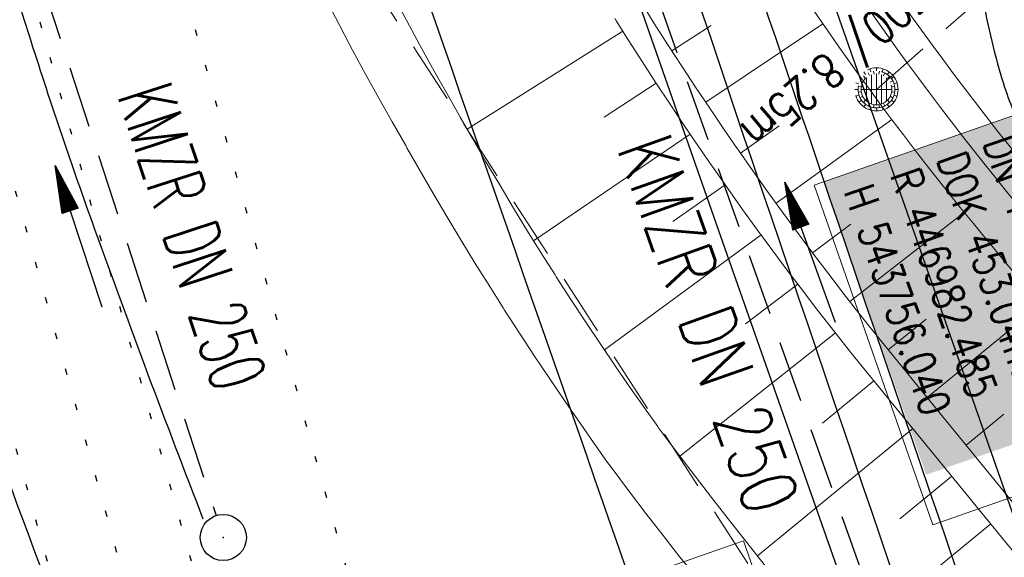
# Model space of a CAD drawing. Extents: x 446577 to 447216, y 443659 to 444842.
# Tile 7 of 177: x 446931 to 446963, y 443837 to 443855. Entities that reach past the tile are written whole.
import ezdxf
from ezdxf.enums import TextEntityAlignment as Align

# ---------------------------------------------------------------- set-up
doc = ezdxf.new("R2010")
doc.units = 0
doc.header["$LTSCALE"] = 2
doc.header["$MEASUREMENT"] = 0
for name, pattern in [('AUSGEZOGEN', [0]), ('BAB-FM2', [2.6, 1.5, -0.5, 0.1, -0.5]), ('GESTRICH-X2', [1.5, 1, -0.5]), ('PUNKTX2_STR', [0.6, 0.1, -0.5])]:
    doc.linetypes.add(name, pattern=pattern)
doc.layers.get('0').update_dxf_attribs({"linetype": 'AUSGEZOGEN'})
for name, color, linetype in [('205-GRENZL-BAB', 7, 'AUSGEZOGEN'), ('BAB_FM', 5, 'BAB-FM2'), ('Bahnachse', 7, 'CONTINUOUS'), ('Beschriftung', 7, 'CONTINUOUS'), ('BOESCHG', 250, 'AUSGEZOGEN'), ('FBRTOP', 250, 'AUSGEZOGEN'), ('Gleisachsen', 7, 'CONTINUOUS'), ('Hintergrund', 7, 'CONTINUOUS'), ('Hintergrundplan', 7, 'CONTINUOUS'), ('Ingenieurbauwerke', 15, 'CONTINUOUS'), ('KANAL', 7, 'GESTRICH-X2'), ('MULDE', 250, 'AUSGEZOGEN'), ('PFEIL', 7, 'CONTINUOUS'), ('SCHLITZRINNE', 200, 'AUSGEZOGEN'), ('SCHSYMBOL', 200, 'AUSGEZOGEN'), ('STRASSE', 250, 'AUSGEZOGEN'), ('TEXTO', 4, 'CONTINUOUS'), ('WEG', 250, 'GESTRICH-X2')]:
    doc.layers.add(name, color=color, linetype=linetype)
doc.styles.add('6', font='txt_____.ttf', dxfattribs={"width": 0.8, "height": 1})
doc.styles.add('8', font='txt_____.ttf', dxfattribs={"width": 0.8, "height": 1})
doc.styles.add('ROMANS', font='romans.shx', dxfattribs={"width": 0.8})

# ---------------------------------------------------------------- blocks, each defined once
blk = doc.blocks.new('GST')
at = {"color": 0}
blk.add_circle((0, 0), 0.75, dxfattribs=at)
blk.add_point((0, 0), dxfattribs=at)
blk = doc.blocks.new('10')
blk.add_blockref('GST', (0, 0))
blk = doc.blocks.new('PFEIL2')
at = {"color": 0}
for p, q in [((0.8796887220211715, 0.0024565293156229), (-2.401395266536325, -0.0115320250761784)), ((0.8808543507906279, -0.2709205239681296), (0.8785230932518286, 0.2758335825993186)), ((0.8785230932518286, 0.2758335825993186), (2.429089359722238, 0.0090619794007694)), ((0.9110887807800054, 0.2702307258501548), (0.8785706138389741, 0.2646884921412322)), ((0.9651190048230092, 0.2609349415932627), (0.8786494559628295, 0.2461975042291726)), ((1.01914922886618, 0.2516391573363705), (0.8787282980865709, 0.2277065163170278)), ((1.073179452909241, 0.24234337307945), (0.8788071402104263, 0.2092155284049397)), ((1.127209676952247, 0.2330475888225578), (0.8788859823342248, 0.1907245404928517)), ((1.181239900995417, 0.2237518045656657), (0.8789648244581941, 0.1722335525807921)), ((1.235270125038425, 0.2144560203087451), (0.8790436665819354, 0.1537425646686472)), ((1.289300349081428, 0.2051602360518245), (0.8791225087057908, 0.1352515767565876)), ((1.34333057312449, 0.195864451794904), (0.8792013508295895, 0.1167605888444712)), ((1.397360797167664, 0.1865686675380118), (0.8792801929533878, 0.0982696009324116)), ((1.451391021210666, 0.1772728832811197), (0.8793590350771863, 0.0797786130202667)), ((1.505421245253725, 0.1679770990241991), (0.8794378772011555, 0.0612876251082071)), ((1.559451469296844, 0.1586813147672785), (0.8795167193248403, 0.0427966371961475)), ((1.613481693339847, 0.1493855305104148), (0.8795955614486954, 0.024305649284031)), ((1.66751191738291, 0.140089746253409), (0.8796744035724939, 0.005814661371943)), ((1.721542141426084, 0.1307939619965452), (0.8797532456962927, -0.0126763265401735)), ((1.775572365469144, 0.1214981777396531), (0.8798320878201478, -0.0311673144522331)), ((1.82960258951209, 0.1122023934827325), (0.8799109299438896, -0.0496583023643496)), ((1.883632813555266, 0.1029066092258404), (0.8799897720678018, -0.0681492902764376)), ((1.937663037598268, 0.0936108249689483), (0.8800686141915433, -0.08664027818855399)), ((1.991693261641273, 0.0843150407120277), (0.8801474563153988, -0.105131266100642)), ((2.045723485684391, 0.0750192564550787), (0.8802262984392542, -0.1236222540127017)), ((2.099753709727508, 0.0657234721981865), (0.8803051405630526, -0.1421132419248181)), ((2.153783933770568, 0.056427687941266), (0.8803839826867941, -0.1606042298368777)), ((2.207814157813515, 0.0471319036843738), (0.8804628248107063, -0.1790952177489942)), ((2.261844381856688, 0.0378361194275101), (0.8805416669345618, -0.1975862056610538)), ((2.31587460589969, 0.0285403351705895), (0.8806205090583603, -0.2160771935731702)), ((2.36990482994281, 0.0192445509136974), (0.8806993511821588, -0.2345681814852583)), ((2.423935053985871, 0.009948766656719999), (0.8807781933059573, -0.2530591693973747)), ((2.429089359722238, 0.0090619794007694), (0.8808543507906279, -0.2709205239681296))]:
    blk.add_line(p, q, dxfattribs=at)
blk = doc.blocks.new('Muldenschacht')
at = {"color": 18, "lineweight": 9, "true_color": 0x000000}
for p, q in [((-0.215015, 0.669384), (-0.184082, 0.574183)), ((0.001513, 0.703679), (0.001513, 0.603579)), ((0.218041, 0.669384), (0.187109, 0.574183)), ((-0.484382, 0.356002), (-0.565365, 0.41484)), ((-0.350626, 0.358645), (-0.421053, 0.429778)), ((-0.351511, 0.488874), (-0.410348, 0.569857)), ((0.38186, 0.328304), (-0.378834, 0.328304)), ((-0.228204, 0.447647), (-0.274147, 0.536581)), ((-0.096655, 0.595502), (-0.080293, 0.496748)), ((0.001562, 0.503479), (0.001464, -0.497521)), ((0.093794, 0.596447), (0.078414, 0.497536)), ((0.271415, 0.539517), (0.226431, 0.450094)), ((0.413374, 0.569857), (0.354537, 0.488874)), ((0.425748, 0.42812), (0.355042, 0.357263)), ((0.568391, 0.41484), (0.487409, 0.356002)), ((-0.599087, 0.002979), (-0.699187, 0.002979)), ((-0.569691, 0.188574), (-0.664892, 0.219507)), ((-0.492399, 0.083917), (-0.591181, 0.100105)), ((-0.444073, 0.230912), (-0.53319, 0.276499)), ((0.502013, 0.002979), (-0.498987, 0.002979)), ((0.474843, 0.165641), (-0.471817, 0.165641)), ((0.447803, 0.22953), (0.537061, 0.27484)), ((0.4959, 0.080963), (0.594778, 0.096559)), ((0.572718, 0.188574), (0.667918, 0.219507)), ((0.602083, 0.008988), (0.702178, 0.00999)), ((-0.569691, -0.182617), (-0.664892, -0.21355)), ((-0.493148, -0.073251), (-0.59208, -0.088497)), ((-0.445326, -0.222488), (-0.534694, -0.267581)), ((0.474843, -0.159684), (-0.471817, -0.159684)), ((0.446654, -0.225822), (0.535682, -0.271583)), ((0.496174, -0.073247), (0.595107, -0.088493)), ((0.572718, -0.182617), (0.667918, -0.21355)), ((-0.484382, -0.350045), (-0.565365, -0.408882)), ((-0.352742, -0.35058), (-0.423593, -0.421292)), ((-0.351511, -0.482917), (-0.410348, -0.5639)), ((0.38186, -0.322346), (-0.378834, -0.322346)), ((-0.228006, -0.441793), (-0.273909, -0.530747)), ((-0.184082, -0.568226), (-0.215015, -0.663427)), ((-0.079489, -0.490923), (-0.095689, -0.589704)), ((0.001513, -0.597621), (0.001513, -0.697721)), ((0.079714, -0.491374), (0.095355, -0.590245)), ((0.187109, -0.568226), (0.218041, -0.663427)), ((0.271696, -0.533418), (0.226665, -0.444019)), ((0.354537, -0.482917), (0.413374, -0.5639)), ((0.426841, -0.421069), (0.355953, -0.350395)), ((0.487409, -0.350045), (0.568391, -0.408882))]:
    blk.add_line(p, q, dxfattribs=at)
for radius in [0.7007, 0.6006, 0.5005]:
    blk.add_circle((0.001513, 0.002979), radius, dxfattribs=at)

msp = doc.modelspace()

# ---------------------------------------------------------------- linework, layer by layer
at = {"layer": '205-GRENZL-BAB', "flags": 128}
msp.add_lwpolyline([(446938.8082180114, 443909.0824475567), (447012.7147734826, 443698.2930412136)], dxfattribs=at)
at = {"layer": 'BAB_FM', "flags": 128}
msp.add_lwpolyline([(446907.7364056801, 443871.6183900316, 0.02982569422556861), (446920.7784190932, 443849.8186070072, -0.0268428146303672), (446940.0107206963, 443814.4183946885), (446940.6478623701, 443813.1349573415, 0.04001329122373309), (446962.9863854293, 443779.4947508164), (446965.1377291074, 443775.2041777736, -0.3435934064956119), (446964.3460927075, 443771.555204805), (446956.9843973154, 443765.5351947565, 0.3985110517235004), (446956.8315341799, 443763.3568221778), (446978.3096344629, 443740.0791160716), (447000.4678026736, 443715.992122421), (447010.9037521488, 443698.0363556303)], format="xyb", dxfattribs=at)
at = {"layer": 'Bahnachse', "color": 7, "linetype": 'PUNKTX2_STR'}
msp.add_line((446923.9054697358, 443874.6976874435), (446945.6451677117, 443797.1976905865), dxfattribs=at)
at = {"layer": 'Beschriftung', "color": 18, "lineweight": 9, "true_color": 0x000000}
for points in [[(446965.2501962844, 443852.3382066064), (446969.1046112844, 443841.3040406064), (446960.8599462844, 443838.4240436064), (446957.0055312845, 443849.4582096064), (446965.2501962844, 443852.3382066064)], [(446954.7114182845, 443837.8981816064), (446957.9049632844, 443828.7559096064), (446948.1498342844, 443825.3482826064), (446944.9562882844, 443834.4905546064), (446954.7114182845, 443837.8981816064)]]:
    msp.add_lwpolyline(points, close=True, dxfattribs=at)
at = {"layer": 'BOESCHG', "flags": 128}
msp.add_lwpolyline([(446962.406, 443856.003, 0.03044894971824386), (446963.073640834, 443853.0337015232, 0.04662157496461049), (446963.803, 443851.182, 0.01309866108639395), (446965.6289484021, 443847.7962648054, 0.05137222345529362), (446966.203, 443846.998, 0.0233123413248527), (446966.7716416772, 443846.4147496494, 0.005326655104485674), (446969.401, 443844.01, 0.02450249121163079), (446971.2931300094, 443842.4762677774, 0.01714083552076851), (446974.17, 443840.5170000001)], format="xyb", dxfattribs=at)
at = {"layer": 'FBRTOP', "color": 0, "const_width": 0.5}
for points in [[(446936.7190528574, 443959.389894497, -7.336409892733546e-06), (446940.8479349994, 443947.5917312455, 1.274137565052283e-05), (446944.9768171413, 443935.7935679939, 1.274272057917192e-05), (446949.1064349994, 443923.9952312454, -1.911311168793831e-05), (446953.2360528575, 443912.196894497, -6.370989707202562e-06), (446957.3649349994, 443900.3987312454, 4.247404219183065e-06), (446961.4938171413, 443888.6005679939, 2.104100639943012e-06), (446973.8810806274, 443853.2057571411, 2.104058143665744e-06), (446986.2688957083, 443817.8103434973, 4.247278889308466e-06), (446998.6569349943, 443782.4157312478, -5.663131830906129e-06), (447011.0449742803, 443747.0211189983, -1.140309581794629e-06), (447016.0334735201, 443732.7675557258, 2.548408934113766e-06)], [(446963.1469471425, 443968.640105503, -7.338148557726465e-06), (446967.2760650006, 443956.8412687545, 1.274303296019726e-05), (446971.4051828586, 443945.042432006, 1.274106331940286e-05), (446975.5345650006, 443933.2447687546, -1.911295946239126e-05), (446979.6639471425, 443921.4471055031, -6.37114044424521e-06), (446983.7930650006, 443909.6482687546, 4.247189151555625e-06), (446987.9221828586, 443897.849432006, 2.129122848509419e-06), (447000.3098144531, 443862.4535751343, 2.129237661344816e-06), (447012.6971042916, 443827.0596565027, 4.24745450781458e-06), (447025.0850650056, 443791.6652687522, -5.663118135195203e-06), (447037.4730257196, 443756.2708810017, -3.68169775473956e-07), (447039.0841037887, 443751.6675948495, 2.548405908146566e-06)], [(446954.8885300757, 443992.2344397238, 2.908755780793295e-06), (446959.0177386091, 443980.4372726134, -1.814780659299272e-05)], [(446928.4594699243, 443982.9875602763, 2.875054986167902e-06), (446932.5892613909, 443971.1887273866, -1.8145826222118e-05)], [(446952.953, 443961.485, 2.586455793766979e-05), (446968.5578201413, 443916.6545327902, 0.0004431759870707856)], [(446975.6723185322, 443896.3424231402, -8.1925006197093e-05), (446985.547, 443868.172, -9.739611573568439e-06), (446990.1417627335, 443855.0563907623, -1.089176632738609e-05), (446994.25, 443843.328, -0.0005325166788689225), (447001.7517984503, 443821.8366755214, 0.0004553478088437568), (447010.521, 443796.702, 0.0007005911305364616), (447018.5134473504, 443773.9628486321, -0.0006237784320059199), (447027.494, 443748.425, -0.0002344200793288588), (447028.9281637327, 443744.3242152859, 2.188810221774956e-05), (447043.4816481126, 443702.6537922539, 0.0004335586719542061)]]:
    msp.add_lwpolyline(points, format="xyb", dxfattribs=at)
at = {"layer": 'FBRTOP', "color": 0}
msp.add_lwpolyline([(446906.283, 444163.064, 0.003557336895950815), (446913.218890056, 444136.3352589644, 0.004716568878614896), (446918.783, 444116.265, 2.414482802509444e-05), (446923.2059518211, 444100.8791544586, 0.003676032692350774), (446923.2357499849, 444100.7783139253, 0.0001714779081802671), (446925.2500731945, 444094.1497218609, 4.809169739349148e-05), (446932.4428124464, 444070.5176759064, 6.456882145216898e-05), (446938.9077210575, 444049.2941165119, 0.003485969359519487), (446939.0302572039, 444048.9018588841, 0.003745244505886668), (446939.2223623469, 444048.3167678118, 6.786955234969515e-05), (446950.0690621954, 444016.1119313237, 1.118619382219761e-05), (446956.4610052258, 443997.1435874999, 0.00169757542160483), (446956.5035520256, 443997.0187397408, 0.0003487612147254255), (446956.7137033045, 443996.4102473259, 1.260593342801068e-05), (446962.5400049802, 443979.579639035, 5.139057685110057e-06), (446967.3651986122, 443965.6425609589, 1.973302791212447e-05), (446968.622, 443962.013, 0.001123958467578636), (446976.5681716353, 443939.2336237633, -0.0004424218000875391), (446996.834, 443881.391), (447012.742, 443835.838, 0.0003877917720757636), (447024.0878979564, 443803.4295380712, 0.0002501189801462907), (447041.743, 443753.205)], format="xyb", dxfattribs=at)
at = {"layer": 'Gleisachsen', "color": 7, "linetype": 'PUNKTX2_STR'}
for p, q in [((446910.6306584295, 443913.6905110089), (446943.478787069, 443796.5899942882)), ((446931.5086133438, 443855.9238305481), (446947.8115483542, 443797.8053868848))]:
    msp.add_line(p, q, dxfattribs=at)
at = {"layer": 'Hintergrund', "color": 254, "lineweight": 18, "true_color": 0xcccccc}
for p, q in [((446952.3799632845, 443853.8229026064), (446953.6554432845, 443854.6498416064)), ((446953.4798022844, 443852.1525026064), (446957.2911592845, 443854.7008256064)), ((446950.7887262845, 443854.4593126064), (446945.7241262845, 443851.2781106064)), ((446951.8675982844, 443852.7752936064), (446950.1780662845, 443851.6627346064)), ((446955.7676352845, 443848.8716506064), (446959.5270362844, 443851.5939756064)), ((446952.9766212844, 443851.1109756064), (446947.8857162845, 443847.6503456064)), ((446954.6093102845, 443850.5020266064), (446955.8690362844, 443851.3828996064)), ((446954.1140592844, 443849.4659496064), (446952.4115862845, 443848.2717146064)), ((446958.1705512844, 443845.6741206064), (446961.8867922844, 443848.5670706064)), ((446956.9545202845, 443847.2619366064), (446958.2029662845, 443848.1944876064)), ((446955.2805262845, 443847.8413776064), (446950.1853592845, 443844.1074566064)), ((446956.4754882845, 443846.2376606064), (446954.7769372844, 443844.9496356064)), ((446960.6798012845, 443842.5592406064), (446964.3769592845, 443845.5806136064)), ((446959.4138432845, 443844.1075676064), (446960.6475182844, 443845.0991196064)), ((446957.6976022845, 443844.6545246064), (446952.6409252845, 443840.6464666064)), ((446958.9492372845, 443843.0946236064), (446957.2726292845, 443841.7252206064)), ((446961.9453802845, 443841.0105926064), (446963.1719592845, 443842.0129716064)), ((446960.2158232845, 443841.5468026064), (446955.1595562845, 443837.4146026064)), ((446961.4814282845, 443839.9981756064), (446959.7931182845, 443838.6184156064)), ((446962.7470332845, 443838.4495486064), (446957.6782442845, 443834.3071146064))]:
    msp.add_line(p, q, dxfattribs=at)
for points in [[(446873.7809902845, 443940.1658636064), (446874.6498862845, 443937.6855786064, 0.1979454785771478), (446886.3081192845, 443924.6016936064), (446933.5786962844, 443901.6391026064, -0.1982207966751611), (446943.7155692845, 443890.2620636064), (446947.3238952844, 443879.9634336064, 0.09681156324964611), (446965.9739402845, 443847.5869526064)], [(446943.3337492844, 443907.9852446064), (446952.5143512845, 443881.7819916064, 0.0451082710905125), (446959.8246742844, 443865.6568836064, 0.04434908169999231), (446969.8641412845, 443851.0736886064), (446976.8485562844, 443842.6379646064)], [(446954.2609412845, 443862.2936726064, 0.04800924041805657), (446965.2061492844, 443846.9459436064)], [(446954.2609412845, 443862.2936726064, 0.04800924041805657), (446965.2061492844, 443846.9459436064)], [(446964.0543452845, 443845.9845766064, -0.04794490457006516), (446952.9597502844, 443861.5474006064)]]:
    msp.add_lwpolyline(points, format="xyb", dxfattribs=at)
for points in [[(446943.3548992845, 443855.5664296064), (446943.7658992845, 443854.7944296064), (446944.1808992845, 443854.0254296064), (446944.6028992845, 443853.2594296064), (446945.0298992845, 443852.4964296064), (446945.4628992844, 443851.7354296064), (446945.5018992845, 443851.6674296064), (446945.8968992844, 443850.9754296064), (446946.3368992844, 443850.2184296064), (446946.7828992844, 443849.4644296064), (446947.2338992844, 443848.7134296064), (446947.6898992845, 443847.9654296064), (446948.1528992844, 443847.2204296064), (446948.5828992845, 443846.5384296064), (446948.6208992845, 443846.4784296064), (446949.0978992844, 443845.7424296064), (446949.5798992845, 443845.0094296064), (446950.0678992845, 443844.2804296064), (446950.5608992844, 443843.5544296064), (446951.0588992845, 443842.8314296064), (446951.5628992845, 443842.1124296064), (446951.9188992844, 443841.6114296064), (446951.9448992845, 443841.5754296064), (446952.0758992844, 443841.3984296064), (446952.6028992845, 443840.6964296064), (446953.1348992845, 443839.9974296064), (446953.6718992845, 443839.3024296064), (446954.2138992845, 443838.6104286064), (446954.4508992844, 443838.3124286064), (446955.4248992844, 443837.0784286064)], [(446941.1743962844, 443855.4226926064), (446941.5854172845, 443854.6342236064), (446942.0031552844, 443853.8495676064), (446942.4249592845, 443853.0679596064), (446942.8543602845, 443852.2885256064), (446943.2880802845, 443851.5135186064), (446943.7262822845, 443850.7433756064), (446943.7659662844, 443850.6741826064), (446944.1638332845, 443849.9771596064), (446944.6116102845, 443849.2067796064), (446945.0648902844, 443848.4404726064), (446945.5227432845, 443847.6780606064), (446945.9866822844, 443846.9170386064), (446946.4576402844, 443846.1592336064), (446946.8921772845, 443845.4700366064), (446946.9368622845, 443845.3994816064), (446947.4231682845, 443844.6491236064), (446947.9133342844, 443843.9037046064), (446948.4095982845, 443843.1623596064), (446948.9100512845, 443842.4253836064), (446949.4164712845, 443841.6901586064), (446949.9288652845, 443840.9591846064), (446950.2930362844, 443840.4466856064), (446950.3303672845, 443840.3949966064), (446950.4723562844, 443840.2031496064), (446951.0074102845, 443839.4904206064), (446951.5478232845, 443838.7803666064), (446952.0933072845, 443838.0743866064), (446952.6439532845, 443837.3713466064), (446952.8832872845, 443837.0704116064)], [(446951.4108992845, 443855.3494296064), (446951.8088992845, 443854.7144296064), (446952.2518992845, 443854.0204296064), (446952.6998992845, 443853.3294296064), (446953.1528992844, 443852.6414296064), (446953.6108992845, 443851.9564296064), (446954.0738992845, 443851.2754296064), (446954.5038992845, 443850.6524296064), (446954.5418992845, 443850.5984296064), (446955.0138992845, 443849.9234286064), (446955.4918992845, 443849.2524286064), (446955.9748992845, 443848.5854286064), (446956.4618992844, 443847.9214286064), (446956.9548992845, 443847.2614286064), (446957.4518992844, 443846.6054286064), (446957.8018992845, 443846.1484286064), (446957.9538992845, 443845.9524286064), (446958.4598992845, 443845.3024286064), (446958.9718992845, 443844.6574286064), (446959.4878992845, 443844.0154286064), (446960.0088992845, 443843.3774286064), (446960.2358992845, 443843.1024286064), (446971.1085152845, 443829.7979596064)], [(446970.3118752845, 443829.1930116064), (446959.4658992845, 443842.4644286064), (446959.2368992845, 443842.7424286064), (446958.7108992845, 443843.3864286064), (446958.1898992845, 443844.0334286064), (446957.6738992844, 443844.6844286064), (446957.1628992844, 443845.3394286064), (446957.0098992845, 443845.5374286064), (446956.6568992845, 443845.9984286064), (446956.1548992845, 443846.6604286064), (446955.6578992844, 443847.3264286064), (446955.1668992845, 443847.9964286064), (446954.6798992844, 443848.6694286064), (446954.1978992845, 443849.3464296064), (446953.7208992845, 443850.0264296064), (446953.6828992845, 443850.0814296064), (446953.2488992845, 443850.7104296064), (446952.7818992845, 443851.3974296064), (446952.3198992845, 443852.0884296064), (446951.8628992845, 443852.7824296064), (446951.4108992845, 443853.4794296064), (446950.9638992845, 443854.1804296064), (446950.5618992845, 443854.8204296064), (446950.5228992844, 443854.8844296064)]]:
    msp.add_lwpolyline(points, dxfattribs=at)
at = {"layer": 'Hintergrundplan', "color": 254, "lineweight": 18, "true_color": 0xcccccc}
for p, q in [((446952.3799632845, 443853.8229026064), (446953.6554432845, 443854.6498416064)), ((446953.4798022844, 443852.1525026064), (446957.2911592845, 443854.7008256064)), ((446950.7887262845, 443854.4593126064), (446945.7241262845, 443851.2781106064)), ((446951.8675982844, 443852.7752936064), (446950.1780662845, 443851.6627346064)), ((446955.7676352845, 443848.8716506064), (446959.5270362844, 443851.5939756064)), ((446952.9766212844, 443851.1109756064), (446947.8857162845, 443847.6503456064)), ((446954.6093102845, 443850.5020266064), (446955.8690362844, 443851.3828996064)), ((446954.1140592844, 443849.4659496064), (446952.4115862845, 443848.2717146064)), ((446958.1705512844, 443845.6741206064), (446961.8867922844, 443848.5670706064)), ((446956.9545202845, 443847.2619366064), (446958.2029662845, 443848.1944876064)), ((446955.2805262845, 443847.8413776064), (446950.1853592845, 443844.1074566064)), ((446956.4754882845, 443846.2376606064), (446954.7769372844, 443844.9496356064)), ((446960.6798012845, 443842.5592406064), (446964.3769592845, 443845.5806136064)), ((446959.4138432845, 443844.1075676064), (446960.6475182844, 443845.0991196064)), ((446957.6976022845, 443844.6545246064), (446952.6409252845, 443840.6464666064)), ((446958.9492372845, 443843.0946236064), (446957.2726292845, 443841.7252206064)), ((446961.9453802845, 443841.0105926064), (446963.1719592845, 443842.0129716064)), ((446960.2158232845, 443841.5468026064), (446955.1595562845, 443837.4146026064)), ((446961.4814282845, 443839.9981756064), (446959.7931182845, 443838.6184156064)), ((446962.7470332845, 443838.4495486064), (446957.6782442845, 443834.3071146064))]:
    msp.add_line(p, q, dxfattribs=at)
for points in [[(446873.7809902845, 443940.1658636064), (446874.6498862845, 443937.6855786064, 0.1979454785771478), (446886.3081192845, 443924.6016936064), (446933.5786962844, 443901.6391026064, -0.1982207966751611), (446943.7155692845, 443890.2620636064), (446947.3238952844, 443879.9634336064, 0.09681156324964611), (446965.9739402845, 443847.5869526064)], [(446943.3337492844, 443907.9852446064), (446952.5143512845, 443881.7819916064, 0.0451082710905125), (446959.8246742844, 443865.6568836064, 0.04434908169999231), (446969.8641412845, 443851.0736886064), (446976.8485562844, 443842.6379646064)], [(446954.2609412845, 443862.2936726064, 0.04800924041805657), (446965.2061492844, 443846.9459436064)], [(446954.2609412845, 443862.2936726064, 0.04800924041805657), (446965.2061492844, 443846.9459436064)], [(446964.0543452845, 443845.9845766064, -0.04794490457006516), (446952.9597502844, 443861.5474006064)]]:
    msp.add_lwpolyline(points, format="xyb", dxfattribs=at)
for points in [[(446943.3548992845, 443855.5664296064), (446943.7658992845, 443854.7944296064), (446944.1808992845, 443854.0254296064), (446944.6028992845, 443853.2594296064), (446945.0298992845, 443852.4964296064), (446945.4628992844, 443851.7354296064), (446945.5018992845, 443851.6674296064), (446945.8968992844, 443850.9754296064), (446946.3368992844, 443850.2184296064), (446946.7828992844, 443849.4644296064), (446947.2338992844, 443848.7134296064), (446947.6898992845, 443847.9654296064), (446948.1528992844, 443847.2204296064), (446948.5828992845, 443846.5384296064), (446948.6208992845, 443846.4784296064), (446949.0978992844, 443845.7424296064), (446949.5798992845, 443845.0094296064), (446950.0678992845, 443844.2804296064), (446950.5608992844, 443843.5544296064), (446951.0588992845, 443842.8314296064), (446951.5628992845, 443842.1124296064), (446951.9188992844, 443841.6114296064), (446951.9448992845, 443841.5754296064), (446952.0758992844, 443841.3984296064), (446952.6028992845, 443840.6964296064), (446953.1348992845, 443839.9974296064), (446953.6718992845, 443839.3024296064), (446954.2138992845, 443838.6104286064), (446954.4508992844, 443838.3124286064), (446955.4248992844, 443837.0784286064)], [(446941.1743962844, 443855.4226926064), (446941.5854172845, 443854.6342236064), (446942.0031552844, 443853.8495676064), (446942.4249592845, 443853.0679596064), (446942.8543602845, 443852.2885256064), (446943.2880802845, 443851.5135186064), (446943.7262822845, 443850.7433756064), (446943.7659662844, 443850.6741826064), (446944.1638332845, 443849.9771596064), (446944.6116102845, 443849.2067796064), (446945.0648902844, 443848.4404726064), (446945.5227432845, 443847.6780606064), (446945.9866822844, 443846.9170386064), (446946.4576402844, 443846.1592336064), (446946.8921772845, 443845.4700366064), (446946.9368622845, 443845.3994816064), (446947.4231682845, 443844.6491236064), (446947.9133342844, 443843.9037046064), (446948.4095982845, 443843.1623596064), (446948.9100512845, 443842.4253836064), (446949.4164712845, 443841.6901586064), (446949.9288652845, 443840.9591846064), (446950.2930362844, 443840.4466856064), (446950.3303672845, 443840.3949966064), (446950.4723562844, 443840.2031496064), (446951.0074102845, 443839.4904206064), (446951.5478232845, 443838.7803666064), (446952.0933072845, 443838.0743866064), (446952.6439532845, 443837.3713466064), (446952.8832872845, 443837.0704116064)], [(446951.4108992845, 443855.3494296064), (446951.8088992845, 443854.7144296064), (446952.2518992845, 443854.0204296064), (446952.6998992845, 443853.3294296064), (446953.1528992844, 443852.6414296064), (446953.6108992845, 443851.9564296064), (446954.0738992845, 443851.2754296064), (446954.5038992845, 443850.6524296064), (446954.5418992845, 443850.5984296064), (446955.0138992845, 443849.9234286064), (446955.4918992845, 443849.2524286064), (446955.9748992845, 443848.5854286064), (446956.4618992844, 443847.9214286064), (446956.9548992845, 443847.2614286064), (446957.4518992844, 443846.6054286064), (446957.8018992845, 443846.1484286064), (446957.9538992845, 443845.9524286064), (446958.4598992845, 443845.3024286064), (446958.9718992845, 443844.6574286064), (446959.4878992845, 443844.0154286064), (446960.0088992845, 443843.3774286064), (446960.2358992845, 443843.1024286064), (446971.1085152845, 443829.7979596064)], [(446970.3118752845, 443829.1930116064), (446959.4658992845, 443842.4644286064), (446959.2368992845, 443842.7424286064), (446958.7108992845, 443843.3864286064), (446958.1898992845, 443844.0334286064), (446957.6738992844, 443844.6844286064), (446957.1628992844, 443845.3394286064), (446957.0098992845, 443845.5374286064), (446956.6568992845, 443845.9984286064), (446956.1548992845, 443846.6604286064), (446955.6578992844, 443847.3264286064), (446955.1668992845, 443847.9964286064), (446954.6798992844, 443848.6694286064), (446954.1978992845, 443849.3464296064), (446953.7208992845, 443850.0264296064), (446953.6828992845, 443850.0814296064), (446953.2488992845, 443850.7104296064), (446952.7818992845, 443851.3974296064), (446952.3198992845, 443852.0884296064), (446951.8628992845, 443852.7824296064), (446951.4108992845, 443853.4794296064), (446950.9638992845, 443854.1804296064), (446950.5618992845, 443854.8204296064), (446950.5228992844, 443854.8844296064)]]:
    msp.add_lwpolyline(points, dxfattribs=at)
at = {"layer": 'Ingenieurbauwerke', "color": 7, "linetype": 'PUNKTX2_STR'}
msp.add_line((446933.3228745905, 443867.2281932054), (446947.4296315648, 443816.9389195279), dxfattribs=at)
at = {"layer": 'KANAL', "color": 92, "lineweight": 9, "true_color": 0x00b400}
for p, q in [((446956.4839172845, 443834.6464506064, 451.557), (446918.4999172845, 443893.3154506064, 454.675)), ((446959.0289172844, 443852.5714506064, 453.043), (446965.2509172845, 443857.9924506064, 453.201))]:
    msp.add_line(p, q, dxfattribs=at)
at = {"layer": 'KANAL'}
for p, q in [((446944.844, 443875.4379999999), (446962.125, 443826.8129999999)), ((446931.8750000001, 443856.1250000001), (446937.563, 443838.719))]:
    msp.add_line(p, q, dxfattribs=at)
at = {"layer": 'MULDE'}
for points in [[(446950.2284517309, 443882.2523898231, 0.04582003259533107), (446948.7906279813, 443880.2513866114, 0.08737576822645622), (446947.9406750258, 443877.9738570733, 0.02972977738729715), (446947.507136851, 443874.4793665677, 0.07576867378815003), (446947.650308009, 443872.8427487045, 0.01914213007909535), (446948.6813480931, 443869.2133156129, 0.003230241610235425), (446955.6053070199, 443848.42586276, 0.002108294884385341), (446974.7099409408, 443793.0481796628, 0.00941788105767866), (446979.284159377, 443780.7185745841, 0.01216572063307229), (446982.3538000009, 443773.4260898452, 0.02146048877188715), (446984.3945626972, 443769.3650633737, 0.01884555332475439), (446984.8528322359, 443768.6113044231, 0.001560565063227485), (446990.2511676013, 443760.4974772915, 0.02058622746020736), (446995.8599398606, 443752.8268545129, 0.007313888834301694), (446999.8571449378, 443747.9555705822, 0.01503763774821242)], [(446951.4742361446, 443880.6250845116, 0.03680868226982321), (446950.5147313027, 443879.2377457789, 0.08737576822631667), (446949.9073249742, 443877.6101429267, 0.02972977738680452), (446949.5030434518, 443874.3514727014, 0.07576867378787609), (446949.593691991, 443873.3152512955, 0.01914213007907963), (446950.5829003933, 443869.8330727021, 0.003230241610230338), (446957.4986929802, 443849.0701372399, 0.002108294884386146), (446976.5978263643, 443793.7083982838, 0.009417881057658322), (446981.1458406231, 443781.4494254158, 0.01216572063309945), (446984.1777280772, 443774.2466301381, 0.02146048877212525), (446986.1414373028, 443770.3389366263, 0.01884555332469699), (446986.5214125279, 443769.7139556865, 0.001560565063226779), (446991.9128323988, 443761.6105227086, 0.0205862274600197), (446997.4244386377, 443754.0727853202, 0.01503763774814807), (447005.7173886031, 443744.2788597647, 0.01503763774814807)]]:
    msp.add_lwpolyline(points, format="xyb", dxfattribs=at)
at = {"layer": 'SCHLITZRINNE', "flags": 128}
msp.add_lwpolyline([(446918.666, 444051.482, 0.001942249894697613), (446927.7173939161, 444023.784148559, 0.002834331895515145), (446934.101, 444004.864, 4.977794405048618e-06), (446941.4316863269, 443983.5374053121, 0.0008667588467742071), (446941.474, 443983.415, 8.388583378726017e-05), (446947.8494435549, 443965.0850067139, 0.0001988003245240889), (446950.544, 443957.352, 2.70547192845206e-05), (446955.5533936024, 443942.9966011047, 4.354518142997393e-05), (446958.667, 443934.078, 0.0001012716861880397), (446962.0514604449, 443924.3925812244, 8.365462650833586e-05), (446966.153, 443912.669, 0.000974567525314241), (446970.092, 443901.486, -0.001000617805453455), (446974.031, 443890.303, -0.0006129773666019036), (446978.162, 443878.453, 0.0005743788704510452), (446982.2929999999, 443866.6029999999, 4.324925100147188e-05), (446985.9623594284, 443856.1189231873, 4.114753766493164e-05), (446989.821, 443845.1, 9.798357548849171e-05), (446990.7209364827, 443842.5323879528, -5.585114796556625e-06), (447006.5220000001, 443797.477, -0.0003357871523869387), (447009.2330737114, 443789.7296706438, -0.0001256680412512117), (447016.458, 443769.0220000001)], format="xyb", dxfattribs=at)
at = {"layer": 'STRASSE'}
for points in [[(446994.841, 443941.6029999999, -8.914844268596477e-07), (446989.0385930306, 443958.1984465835, -3.229889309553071e-05)], [(447068.931, 443945.908, 1.979330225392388e-06), (447074.5250177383, 443910.7671699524, 1.371300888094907e-05), (447075.3326148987, 443905.694984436, 3.072821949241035e-06), (447075.5773868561, 443904.1580047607, 2.485640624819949e-06), (447075.88, 443902.258, 0.0004053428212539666)], [(447057.959, 443995.782, 6.957069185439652e-06), (447066.4169515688, 443943.3120606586, -7.188076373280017e-05)], [(446899.9969405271, 443927.3350345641, 9.382064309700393e-05), (446914.046, 443887.41, 0.000281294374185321), (446924.8883235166, 443856.6716321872, -0.002445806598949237), (446926.12, 443853.131, -0.007122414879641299), (446926.1858608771, 443852.9293170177, 0.001509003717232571), (446926.486, 443851.974, 0.009594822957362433), (446927.8134713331, 443848.0552894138, 0.003131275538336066), (446932.185, 443836.156, 0.0180722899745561), (446936.7711986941, 443825.1392912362, 0.01504068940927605), (446943.145, 443812.297, 0.02148471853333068), (446951.5579443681, 443798.060611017, 0.02392174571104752), (446960.243, 443786.011, 0.00143602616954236), (446965.3569608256, 443779.6250787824, 0.003875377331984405), (446967.277, 443777.279, 0.00278460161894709), (446970.3237147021, 443773.65580349, -0.0006023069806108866), (446981.7950329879, 443760.1341994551, -0.006600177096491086)], [(446904.187, 443932.717, 0.002502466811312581), (446904.2209681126, 443932.4813412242, 0.0181165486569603), (446904.227, 443932.449, 0.01393713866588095), (446904.5968049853, 443930.9915538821, 0.01240260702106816), (446905.098, 443929.378, 0.00549034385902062), (446907.8031088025, 443921.6559760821, -0.002156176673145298), (446914.822, 443902.04, -0.0005101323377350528), (446929.6181108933, 443859.9830220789, -0.005767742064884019), (446930.88, 443856.247, -0.003771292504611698), (446931.1164213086, 443855.5003480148, 0.002087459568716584), (446931.539, 443854.15, 0.009649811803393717), (446933.6135265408, 443848.0288076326, 0.006021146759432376), (446937.1374971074, 443838.612386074, 0.00791370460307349)], [(446963.394844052, 443791.0484055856, 0.0009031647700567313), (446963.4749076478, 443790.9495202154, 0.008098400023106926), (446964.815, 443789.354, 0.04496369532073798), (446965.4873682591, 443788.7070603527, 0.04079022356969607), (446966.339, 443788.131, 0.1580369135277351), (446967.5759818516, 443787.8806276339, 0.4693285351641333), (446967.8529999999, 443788.304, 0.009197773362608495), (446967.5195823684, 443789.321643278, 0.0002230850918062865), (446952.986, 443831.009, 4.199158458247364e-06), (446936.4234193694, 443878.4468465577, -1.667863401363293e-05), (446932.249, 443890.404, -0.001299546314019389), (446927.9631901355, 443902.7848573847, 0.001293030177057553), (446923.656, 443915.2279999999, 0.02564838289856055), (446922.2920075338, 443918.5737170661, 0.0243826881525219), (446920.513, 443921.932, 0.07169075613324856), (446919.5322571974, 443923.147167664, 0.01670733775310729), (446914.498, 443927.52, 0.05287117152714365), (446911.116349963, 443929.7169740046, 0.03761158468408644), (446905.8920000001, 443931.8970000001)]]:
    msp.add_lwpolyline(points, format="xyb", dxfattribs=at)
msp.add_lwpolyline([(446978.8107201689, 443777.8040771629), (446977.838, 443779.92), (446953.977, 443847.794), (446944.3716662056, 443875.2106705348)], dxfattribs=at)
at = {"layer": 'WEG'}
msp.add_lwpolyline([(447008.2840367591, 443697.6650495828, 0.008304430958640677), (447006.3808352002, 443701.5370926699, 0.03441219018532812), (447002.925, 443707.273, 0.02448102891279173), (446996.9775206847, 443714.9362579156, 0.01001787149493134), (446981.195, 443732.6079999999, 0.0001948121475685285), (446953.1701857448, 443762.7261167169, 0.0006663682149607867), (446944.9620000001, 443771.5170000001, 4.59311833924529e-05), (446941.0564174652, 443775.6879115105, 9.454325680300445e-06), (446922.08, 443795.949, 0.001109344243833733), (446881.7637210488, 443838.8020310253, 0.004870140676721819), (446872.464, 443848.453, 0.03399298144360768), (446870.1757353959, 443850.4853281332, 0.02793231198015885), (446867.1079999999, 443852.595, 0.05677860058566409), (446865.1316406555, 443853.5089109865, 0.0443754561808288), (446862.423, 443854.146, 0.06645662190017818), (446859.1505824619, 443854.1774047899, 0.07714967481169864), (446856.435, 443853.405, 0.02694516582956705), (446855.3425099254, 443852.8292941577, 0.005038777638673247), (446849.713, 443849.386, 0.02431183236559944), (446844.1572925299, 443845.5225465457, 0.01938962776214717), (446837.6420000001, 443840.09)], format="xyb", dxfattribs=at)

# ---------------------------------------------------------------- block references
at = {"layer": 'KANAL', "rotation": 270}
msp.add_blockref('Muldenschacht', (446959.0289172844, 443852.5714506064), dxfattribs=at)
at = {"layer": 'PFEIL'}
for p, rotation in [((446933.0964810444, 443847.7872108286), 108.0963999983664), ((446956.869775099, 443847.2650344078), 109.5523000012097)]:
    msp.add_blockref('PFEIL2', p, dxfattribs=dict(at, rotation=rotation))
at = {"layer": 'SCHSYMBOL', "rotation": 289.2892}
msp.add_blockref('10', (446937.798, 443838.007), dxfattribs=at)

# ---------------------------------------------------------------- texts
at = {"layer": 'Beschriftung', "color": 92, "true_color": 0x00b400, "insert": (446964.2363412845, 443858.3475896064), "char_height": 1.1, "attachment_point": 1, "rotation": 221.0644773, "line_spacing_factor": 0.9599808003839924, "style": '6'}
msp.add_mtext('UP DN 300/ 8.25m', dxfattribs=at)
at = {"layer": 'Beschriftung', "color": 18, "true_color": 0x000000, "insert": (446964.9430542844, 443851.7012886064), "char_height": 1, "attachment_point": 1, "rotation": 289.2551472, "line_spacing_factor": 0.9599808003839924, "style": '8', "bg_fill": 1, "box_fill_scale": 1.5, "bg_fill_color": 256, "bg_fill_true_color": 11599800, "bg_fill_transparency": 0}
msp.add_mtext('S 113 (Bestand)^JDN 1000^JDOK 453.04m^JR 446982.485^JH 543756.040', dxfattribs=at)
at = {"layer": 'TEXTO', "style": 'ROMANS'}
for rotation, width, p in [(288.0963999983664, 0.6, (446935.9317159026, 443847.5080008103)), (289.5523000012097, 0.75, (446952.7225889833, 443844.6406178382))]:
    msp.add_text('KMZR DN 250', height=1.8, rotation=rotation, dxfattribs=dict(at, width=width)).set_placement(p, align=Align.CENTER)

doc.saveas('drawing.dxf')
